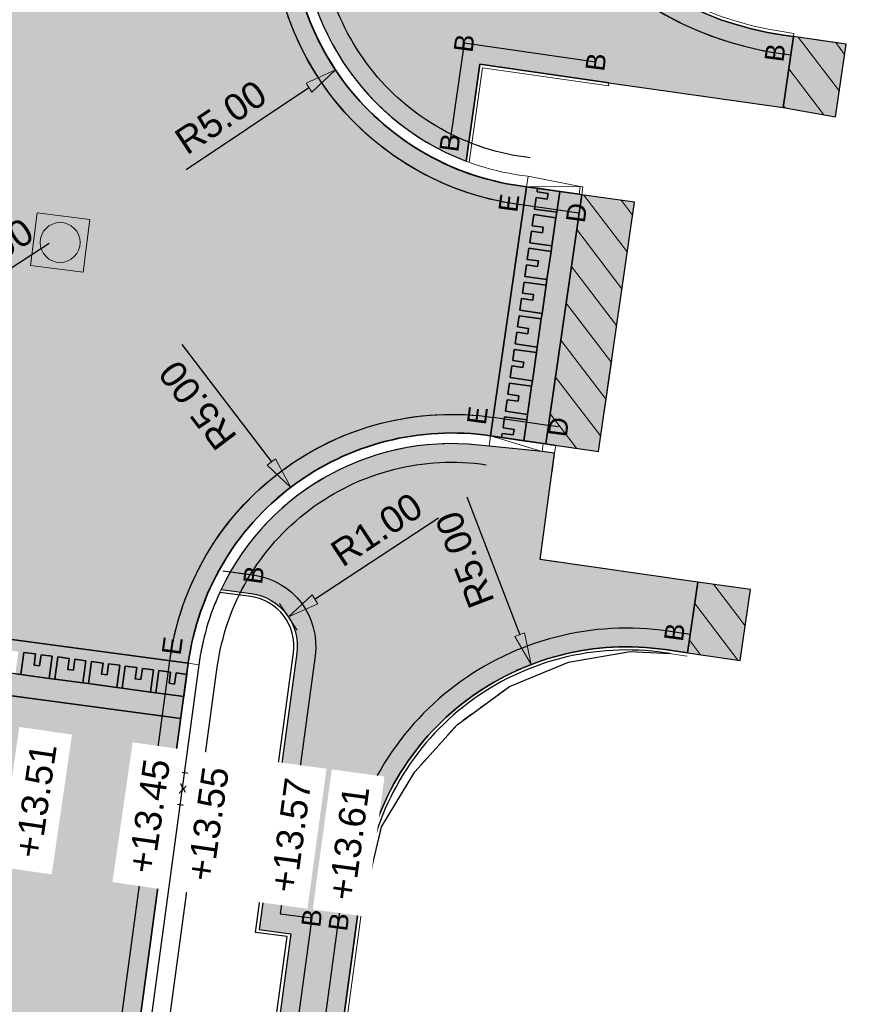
# Model space of a CAD drawing. Header units: metres. Extents: x 131295 to 132236, y 397710 to 398702.
# Tile 13 of 127: x 131460 to 131476, y 397765 to 397783. Entities that reach past the tile are written whole.
import ezdxf
from ezdxf.enums import TextEntityAlignment as Align

# ---------------------------------------------------------------- set-up
doc = ezdxf.new("R2010")
doc.units = ezdxf.units.M
doc.linetypes.add('AL-MATERIAALS', pattern=[2, 1, -1])
doc.layers.get('Defpoints').update_dxf_attribs({"color": 128})
for name, color, linetype, lineweight in [('N-IE-te stellen putdeksel', 190, 'Continuous', 18), ('N-KO-opsluitband 60x200mm', 2, 'Continuous', 25), ('N-KO-opsluitband achterkant', 8, 'Continuous', 5), ('N-KO-tekst banden', 1, 'Continuous', 18), ('N-KO-trottoirband 130-150x250mm', 3, 'Continuous', 35), ('N-KO-trottoirband 180-200x250mm', 3, 'Continuous', 35), ('N-KO-trottoirband achterkant', 8, 'Continuous', 5), ('N-KO-verloopband', 1, 'Continuous', 18), ('N-RI-trottoirkolk', 7, 'Continuous', 25), ("N-VH-arcering 'MAT' grijs 254", 254, 'Continuous', 18), ('N-VH-arcering herstraten', 1, 'Continuous', 18), ('X-AL-maatvoering', 1, 'Continuous', 18), ('X-AL-materiaalscheiding', 1, 'AL-MATERIAALS', 18), ('X-AL-planhoogte', 190, 'Continuous', 25), ('X-AL-sinusdrempel grijs', 252, 'Continuous', 25), ('X-AL-sinusdrempel wit', 255, 'Continuous', 25), ('X-AL-sinusdrempel zwart', 250, 'Continuous', 25)]:
    doc.layers.add(name, color=color, linetype=linetype, lineweight=lineweight)
doc.layers.add("N-VH-arcering 'MAT' kleur 1 (heiderood)", color=7, linetype='Continuous', lineweight=18, true_color=0xd98c8c)
for name, color, linetype, plot in [('X-AL-contourlijnen', 30, 'Continuous', False), ('X-AL-hulplijn bandenlijnnummers', 30, 'Continuous', False), ('X-AL-hulplijn hoogtetekst', 190, 'Continuous', False)]:
    doc.layers.add(name, color=color, linetype=linetype, plot=plot)
doc.styles.add('CS Annotative', font='arial.ttf')
doc.dimstyles.new('CS Annotative', dxfattribs={"dimtxt": 2.5, "dimasz": 3, "dimexe": 0.18, "dimexo": 0.0625, "dimgap": 1, "dimtad": 1, "dimzin": 0, "dimdsep": 46, "dimtxsty": 'CS Annotative', "dimblk": 'CS Dimensionpijl', "dimcen": 0, "dimse1": 1, "dimse2": 1, "dimclrd": 256, "dimclre": 256, "dimclrt": 2, "dimadec": 0, "dimazin": 0, "dimtm": 1e-09, "dimtfac": 1, "dimtofl": 0, "dimtmove": 1, "dimatfit": 3, "dimfxl": 1, "dimtfillclr": 256, "dimtolj": 1, "dimtzin": 0, "dimarcsym": 0})
pattern_1 = [(307.33, (0, 0), (0.3975780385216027, 0.3032024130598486), [])]

# ---------------------------------------------------------------- blocks, each defined once
blk = doc.blocks.new('*U102')
for p, q in [((2.45094537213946, 1.142526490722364), (-0.226817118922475, -1.482752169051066)), ((0.226817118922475, 1.482752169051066), (1.99731113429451, -1.822977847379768))]:
    blk.add_line(p, q)
blk.add_lwpolyline([(0.226817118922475, 1.482752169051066), (-0.226817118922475, -1.482752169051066), (1.99731113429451, -1.822977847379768), (2.45094537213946, 1.142526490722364)], close=True)
blk = doc.blocks.new('CS Dimensionpijl')
h = blk.add_hatch(color=256)
h.dxf.hatch_style = 1
h.paths.add_polyline_path([(-1, -0.1666666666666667), (0, 0), (-1, 0.1666666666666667)])
at = {"flags": 128}
blk.add_lwpolyline([(0, 0.5), (0, -0.5)], dxfattribs=at)
blk.add_lwpolyline([(-1, -0.1666666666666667), (0, 0), (-1, 0.1666666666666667)], close=True, dxfattribs=at)
blk = doc.blocks.new('*D235')
at = {"layer": 'Defpoints', "color": 0, "transparency": 16777216}
for p in [(131470.1653051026, 397785.269264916), (131466.001512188, 397782.4947193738)]:
    blk.add_point(p, dxfattribs=at)
at = {"layer": 'X-AL-maatvoering', "lineweight": -2, "transparency": 16777216}
blk.add_line((131463.1924501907, 397780.6228994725), (131465.5022091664, 397782.1620085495), dxfattribs=at)
at = {"layer": 'X-AL-maatvoering', "lineweight": -2, "transparency": 16777216, "xscale": 0.6000000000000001, "yscale": 0.6000000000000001, "zscale": 0.6000000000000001, "rotation": 33.67752502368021}
blk.add_blockref('CS Dimensionpijl', (131466.001512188, 397782.4947193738), dxfattribs=at)
at = {"layer": 'X-AL-maatvoering', "color": 2, "transparency": 16777216, "insert": (131463.8452135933, 397781.6049751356), "char_height": 0.5, "attachment_point": 5, "rotation": 33.67752502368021, "style": 'CS Annotative'}
blk.add_mtext('\\A1;R5.00', dxfattribs=at)
blk = doc.blocks.new('*D236')
at = {"layer": 'Defpoints', "color": 0, "transparency": 16777216}
for p in [(131457.7891686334, 397777.3953675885), (131453.5935871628, 397774.675607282)]:
    blk.add_point(p, dxfattribs=at)
at = {"layer": 'X-AL-maatvoering', "lineweight": -2, "transparency": 16777216}
blk.add_line((131460.6216726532, 397779.2315211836), (131458.2926384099, 397777.7217388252), dxfattribs=at)
at = {"layer": 'X-AL-maatvoering', "lineweight": -2, "transparency": 16777216, "xscale": 0.6000000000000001, "yscale": 0.6000000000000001, "zscale": 0.6000000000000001, "rotation": 212.9530802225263}
blk.add_blockref('CS Dimensionpijl', (131457.7891686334, 397777.3953675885), dxfattribs=at)
at = {"layer": 'X-AL-maatvoering', "color": 2, "transparency": 16777216, "insert": (131459.4612363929, 397779.0218539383), "char_height": 0.5, "attachment_point": 5, "rotation": 32.95308022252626, "style": 'CS Annotative'}
blk.add_mtext('\\A1;R5.00', dxfattribs=at)
blk = doc.blocks.new('*D237')
at = {"layer": 'Defpoints', "color": 0, "transparency": 16777216}
for p in [(131465.1155924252, 397772.2127662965), (131464.2808103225, 397771.6621858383)]:
    blk.add_point(p, dxfattribs=at)
at = {"layer": 'X-AL-maatvoering', "lineweight": -2, "transparency": 16777216}
blk.add_line((131467.9334660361, 397774.0712945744), (131465.6164616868, 397772.5431145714), dxfattribs=at)
at = {"layer": 'X-AL-maatvoering', "lineweight": -2, "transparency": 16777216, "xscale": 0.6000000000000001, "yscale": 0.6000000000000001, "zscale": 0.6000000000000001, "rotation": 213.4068439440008}
blk.add_blockref('CS Dimensionpijl', (131465.1155924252, 397772.2127662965), dxfattribs=at)
at = {"layer": 'X-AL-maatvoering', "color": 2, "transparency": 16777216, "insert": (131466.7747266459, 397773.852443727), "char_height": 0.5, "attachment_point": 5, "rotation": 33.40684394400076, "style": 'CS Annotative'}
blk.add_mtext('\\A1;R1.00', dxfattribs=at)
blk = doc.blocks.new('*D322')
at = {"layer": 'Defpoints', "color": 0, "transparency": 16777216}
for p in [(131465.1586900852, 397774.6471541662), (131468.188555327, 397770.6697282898)]:
    blk.add_point(p, dxfattribs=at)
at = {"layer": 'X-AL-maatvoering', "lineweight": -2, "transparency": 16777216}
blk.add_line((131463.1131796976, 397777.3323778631), (131464.7951062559, 397775.1244452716), dxfattribs=at)
at = {"layer": 'X-AL-maatvoering', "lineweight": -2, "transparency": 16777216, "xscale": 0.6000000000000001, "yscale": 0.6000000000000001, "zscale": 0.6000000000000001, "rotation": 307.298894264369}
blk.add_blockref('CS Dimensionpijl', (131465.158690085, 397774.6471541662), dxfattribs=at)
at = {"layer": 'X-AL-maatvoering', "color": 2, "transparency": 16777216, "insert": (131463.4101774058, 397776.1911657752), "char_height": 0.5, "attachment_point": 5, "rotation": 127.298894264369, "style": 'CS Annotative'}
blk.add_mtext('\\A1;R5.00', dxfattribs=at)
blk = doc.blocks.new('*D324')
at = {"layer": 'Defpoints', "color": 0, "transparency": 16777216}
for p in [(131469.6777320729, 397771.3167935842), (131471.4720590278, 397766.6498469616)]:
    blk.add_point(p, dxfattribs=at)
at = {"layer": 'X-AL-maatvoering', "lineweight": -2, "transparency": 16777216}
blk.add_line((131468.4663533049, 397774.4675237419), (131469.4624128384, 397771.8768271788), dxfattribs=at)
at = {"layer": 'X-AL-maatvoering', "lineweight": -2, "transparency": 16777216, "xscale": 0.6000000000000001, "yscale": 0.6000000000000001, "zscale": 0.6000000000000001, "rotation": 291.030532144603}
blk.add_blockref('CS Dimensionpijl', (131469.6777320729, 397771.3167935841), dxfattribs=at)
at = {"layer": 'X-AL-maatvoering', "color": 2, "transparency": 16777216, "insert": (131468.4317639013, 397773.2888056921), "char_height": 0.5, "attachment_point": 5, "rotation": 111.03053214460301, "style": 'CS Annotative'}
blk.add_mtext('\\A1;R5.00', dxfattribs=at)
blk = doc.blocks.new('CS te stellen put(deksel)')
at = {"flags": 128}
blk.add_lwpolyline([(-0.5, -0.5), (0.5, -0.5), (0.5, 0.5), (-0.5000000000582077, 0.5), (-0.5, -0.5)], close=True, dxfattribs=at)
blk.add_circle((0.0001273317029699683, 0.0003214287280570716), 0.3749999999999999)

msp = doc.modelspace()

# ---------------------------------------------------------------- hatches: boundary and pattern name
at = {"layer": "N-VH-arcering 'MAT' grijs 254"}
h = msp.add_hatch(color=256, dxfattribs=at)
h.dxf.hatch_style = 1
edge = h.paths.add_edge_path()
edge.add_line((131475.7292628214, 397836.2813625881), (131473.945530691, 397836.5224656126))
edge.add_line((131473.945530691, 397836.5224656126), (131473.9294582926, 397836.4035468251))
edge.add_line((131473.9294582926, 397836.4035468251), (131473.1131350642, 397830.3457041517))
edge.add_line((131473.1131350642, 397830.3457041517), (131471.749999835, 397820.5063862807))
edge.add_line((131471.749999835, 397820.5063862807), (131471.5853242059, 397819.3177324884))
edge.add_line((131471.5853242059, 397819.3177324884), (131469.5375734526, 397804.5367554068))
edge.add_line((131469.5375734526, 397804.5367554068), (131469.3728978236, 397803.3481016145))
edge.add_line((131469.3728978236, 397803.3481016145), (131467.2496879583, 397788.0224491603))
edge.add_arc((131466.2591486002, 397788.1596780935), 1.000000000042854, 262.30286378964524, 352.1124718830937, ccw=False)
edge.add_line((131466.1252119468, 397787.168688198), (131465.5846942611, 397787.2417415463))
edge.add_line((131465.5846942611, 397787.2417415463), (131465.4048650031, 397785.9111948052))
edge.add_arc((131470.1653051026, 397785.269264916), 4.803526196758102, 172.320175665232, 249.1277527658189)
edge.add_line((131468.453878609, 397780.7809597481), (131468.7146299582, 397782.6021182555))
edge.add_line((131468.7146299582, 397782.6021182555), (131471.1406646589, 397782.2547614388))
edge.add_line((131471.1406646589, 397782.2547614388), (131474.4157358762, 397781.7858405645))
edge.add_line((131474.4157358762, 397781.7858405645), (131474.6070759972, 397783.12221213))
edge.add_line((131474.6070759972, 397783.12221213), (131474.4214368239, 397783.1487917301))
edge.add_arc((131475.2718373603, 397789.0882209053), 5.999999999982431, 172.1124718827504, 261.8518356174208, ccw=False)
edge.add_line((131469.3286012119, 397789.9115945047), (131474.8965647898, 397830.1020043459))
edge.add_line((131474.8965647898, 397830.1020043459), (131475.7292628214, 397836.2813625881))
h = msp.add_hatch(color=256, dxfattribs=at)
h.dxf.hatch_style = 1
h.paths.add_polyline_path([(131475.5969808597, 397782.9804787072), (131474.6070759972, 397783.12221213), (131474.4157358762, 397781.7858405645), (131475.4008958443, 397781.6109675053)])
h = msp.add_hatch(color=256, dxfattribs=at)
h.dxf.hatch_style = 1
edge = h.paths.add_edge_path()
edge.add_line((131472.8086473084, 397772.8674757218), (131469.8473401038, 397773.291626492))
edge.add_line((131469.8473401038, 397773.291626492), (131470.1182970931, 397775.2883095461))
edge.add_line((131470.1182970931, 397775.2883095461), (131469.882803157, 397775.3229018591))
edge.add_line((131469.882803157, 397775.3229018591), (131468.8861537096, 397775.4187657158))
edge.add_arc((131468.1885553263, 397770.6697282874), 4.800000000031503, 81.64343724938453, 154.5893363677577)
edge.add_line((131463.8529291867, 397772.7294238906), (131464.4152940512, 397772.6531016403))
edge.add_arc((131464.2808103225, 397771.6621858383), 0.9999999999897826, -7.728767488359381, 82.2712325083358, ccw=False)
edge.add_line((131465.2717261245, 397771.5277021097), (131464.5666752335, 397766.3326790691))
edge.add_line((131464.5666752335, 397766.3326790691), (131465.1612247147, 397766.2519888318))
edge.add_line((131465.1612247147, 397766.2519888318), (131464.7577734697, 397763.2792409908))
edge.add_line((131464.7577734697, 397763.2792409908), (131464.1632239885, 397763.359931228))
edge.add_line((131464.1632239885, 397763.359931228), (131462.7655384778, 397753.061371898))
edge.add_line((131462.7655384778, 397753.061371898), (131463.360087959, 397752.9806816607))
edge.add_line((131463.360087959, 397752.9806816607), (131462.9866179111, 397750.2288441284))
edge.add_line((131462.9866179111, 397750.2288441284), (131462.9705455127, 397750.1099253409))
edge.add_line((131462.9705455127, 397750.1099253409), (131464.1596679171, 397749.9492102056))
edge.add_line((131464.1596679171, 397749.9492102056), (131466.5174800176, 397767.3222656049))
edge.add_arc((131471.4720590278, 397766.6498469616), 4.999999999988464, 81.64343728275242, 172.2712325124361, ccw=False)
edge.add_line((131472.1987240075, 397771.5967609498), (131472.6178239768, 397771.5351982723))
edge.add_line((131472.6178239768, 397771.5351982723), (131472.8086473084, 397772.8674757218))
h = msp.add_hatch(color=256, dxfattribs=at)
h.dxf.hatch_style = 1
h.paths.add_polyline_path([(131473.7985449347, 397772.725691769), (131472.8086473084, 397772.8674757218), (131472.6178239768, 397771.5351982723), (131473.6077216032, 397771.3934143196)])
at = {"layer": "N-VH-arcering 'MAT' kleur 1 (heiderood)"}
h = msp.add_hatch(color=256, dxfattribs=at)
h.dxf.hatch_style = 1
edge = h.paths.add_edge_path()
edge.add_line((131465.2066589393, 397785.9379222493), (131465.5126214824, 397788.2017222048))
edge.add_line((131465.5126214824, 397788.2017222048), (131460.5576719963, 397788.8714054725))
edge.add_arc((131455.6027225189, 397789.5410887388), 5.000000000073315, 262.8316256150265, 352.3028637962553, ccw=False)
edge.add_line((131454.9787945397, 397784.5801700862), (131454.8414431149, 397784.5974445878))
edge.add_line((131454.8414431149, 397784.5974445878), (131454.2175151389, 397779.6365259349))
edge.add_arc((131453.5935871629, 397774.675607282), 5.000000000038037, -7.697136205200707, 82.83162565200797, ccw=False)
edge.add_line((131458.5485366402, 397774.0059240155), (131458.2786563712, 397772.0090948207))
edge.add_line((131458.2786563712, 397772.0090948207), (131463.233605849, 397771.3394115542))
edge.add_arc((131468.1885553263, 397770.6697282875), 5.000000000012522, 81.64343724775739, 172.3028637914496, ccw=False)
edge.add_line((131468.9152203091, 397775.6166422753), (131469.5902701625, 397780.2988917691))
edge.add_arc((131470.1653051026, 397785.269264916), 5.003526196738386, 172.3201756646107, 263.4006467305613, ccw=False)
h = msp.add_hatch(color=256, dxfattribs=at)
h.dxf.hatch_style = 1
h.paths.add_polyline_path([(131471.6193030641, 397780.006444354), (131470.6295366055, 397780.1491410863), (131469.9540759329, 397775.4640420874), (131470.9438423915, 397775.3213453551)])
h = msp.add_hatch(color=256, dxfattribs=at)
h.dxf.hatch_style = 1
edge = h.paths.add_edge_path()
edge.add_line((131463.0929723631, 397770.298872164), (131458.1380228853, 397770.9685554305))
edge.add_line((131458.1380228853, 397770.9685554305), (131455.714407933, 397753.036362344))
edge.add_line((131455.714407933, 397753.036362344), (131455.6742269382, 397752.739065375))
edge.add_line((131455.6742269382, 397752.739065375), (131454.5958634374, 397744.7603134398))
edge.add_line((131454.5958634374, 397744.7603134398), (131454.5556824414, 397744.4630164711))
edge.add_line((131454.5556824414, 397744.4630164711), (131451.984462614, 397725.4387030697))
edge.add_arc((131447.0295131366, 397726.1083863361), 5.000000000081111, 333.00971414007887, 352.3028637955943, ccw=False)
edge.add_line((131451.4849305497, 397723.8391891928), (131457.0155407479, 397723.0971570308))
edge.add_arc((131461.9020659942, 397724.1563411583), 4.999999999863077, 172.302863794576, 192.2300166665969, ccw=False)
edge.add_line((131456.947116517, 397724.8260244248), (131459.3268556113, 397742.4335824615))
edge.add_line((131459.3268556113, 397742.4335824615), (131459.3670366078, 397742.7308794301))
edge.add_line((131459.3670366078, 397742.7308794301), (131460.411099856, 397750.4558457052))
edge.add_line((131460.411099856, 397750.4558457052), (131460.451280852, 397750.7531426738))
edge.add_line((131460.451280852, 397750.7531426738), (131463.0929723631, 397770.298872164))
at = {"layer": 'N-VH-arcering herstraten'}
h = msp.add_hatch(dxfattribs=at)
h.set_pattern_fill('CS-HERSTRATEN', color=256, angle=262.33)
h.set_pattern_definition(pattern_1)
h.paths.add_polyline_path([(131475.5969808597, 397782.9804787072), (131474.6070759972, 397783.12221213), (131474.4157358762, 397781.7858405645), (131475.4008958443, 397781.6109675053)])
h = msp.add_hatch(dxfattribs=at)
h.set_pattern_fill('CS-HERSTRATEN', color=256, angle=262.33)
h.set_pattern_definition(pattern_1)
h.paths.add_polyline_path([(131471.6193030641, 397780.006444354), (131470.6295366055, 397780.1491410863), (131469.9540759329, 397775.4640420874), (131470.9438423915, 397775.3213453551)])
h = msp.add_hatch(dxfattribs=at)
h.set_pattern_fill('CS-HERSTRATEN', color=256, angle=262.33)
h.set_pattern_definition(pattern_1)
h.paths.add_polyline_path([(131473.7985449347, 397772.725691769), (131472.8086473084, 397772.8674757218), (131472.6178239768, 397771.5351982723), (131473.6077216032, 397771.3934143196)])
at = {"layer": 'X-AL-sinusdrempel grijs'}
for points in [[(131470.6295366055, 397780.1491410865), (131470.5800482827, 397780.156275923), (131470.213834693, 397780.209073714), (131470.1575736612, 397779.8188385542), (131470.1425905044, 397779.714913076), (131470.0662477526, 397779.1853880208), (131470.0512645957, 397779.0814625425), (131469.9749218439, 397778.5519374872), (131469.959938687, 397778.448012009), (131469.8835959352, 397777.9184869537), (131469.8686127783, 397777.8145614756), (131469.7922700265, 397777.2850364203), (131469.7772868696, 397777.1811109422), (131469.7009441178, 397776.6515858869), (131469.6859609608, 397776.5476604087), (131469.6096182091, 397776.0181353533), (131469.5946350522, 397775.9142098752), (131469.5385336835, 397775.5250821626), (131469.9046031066, 397775.4713092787), (131469.9540759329, 397775.4640420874)], [(131463.1492257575, 397770.71508792), (131462.6264785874, 397770.7857395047), (131462.5224246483, 397770.7998028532), (131461.9922450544, 397770.8714589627), (131461.8881911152, 397770.8855223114), (131461.3580115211, 397770.9571784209), (131461.2539575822, 397770.9712417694), (131460.7237779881, 397771.0428978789), (131460.6197240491, 397771.0569612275), (131460.0895444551, 397771.1286173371), (131459.9854905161, 397771.1426806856), (131459.4553109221, 397771.2143367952), (131459.351256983, 397771.2284001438), (131458.8210773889, 397771.3000562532), (131458.7170234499, 397771.3141196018), (131458.1942762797, 397771.3847711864), (131458.1380228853, 397770.9685554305), (131463.0929723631, 397770.298872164)]]:
    msp.add_hatch(color=256, dxfattribs=at).paths.add_polyline_path(points)
at = {"layer": 'X-AL-sinusdrempel wit'}
for points in [[(131469.6307955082, 397777.6366768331), (131469.422944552, 397777.6666431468), (131469.4529108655, 397777.8744941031), (131469.8686127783, 397777.8145614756), (131469.8835959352, 397777.9184869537), (131469.4678940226, 397777.9784195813), (131469.4992873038, 397778.1961682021), (131469.70713826, 397778.1662018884), (131469.722121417, 397778.2701273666), (131469.5142704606, 397778.3000936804), (131469.5442367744, 397778.5079446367), (131469.959938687, 397778.448012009), (131469.9749218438, 397778.5519374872), (131469.5592199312, 397778.6118701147), (131469.5906132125, 397778.8296187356), (131469.7984641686, 397778.7996524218), (131469.8134473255, 397778.9035779), (131469.6055963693, 397778.9335442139), (131469.6355626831, 397779.1413951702), (131470.0512645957, 397779.0814625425), (131470.0662477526, 397779.1853880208), (131469.65054584, 397779.2453206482), (131469.6819391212, 397779.4630692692), (131469.8897900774, 397779.4331029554), (131469.9047732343, 397779.5370284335), (131469.696922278, 397779.5669947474), (131469.7268885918, 397779.7748457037), (131470.1425905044, 397779.714913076), (131470.1575736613, 397779.8188385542), (131469.7418717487, 397779.8787711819), (131469.7732650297, 397780.0965198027), (131469.9811159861, 397780.0665534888), (131469.996099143, 397780.1704789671), (131469.7882481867, 397780.2004452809), (131469.7981327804, 397780.2690063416), (131469.5902818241, 397780.2989726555), (131468.9152203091, 397775.6166422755), (131469.1229914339, 397775.5861222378), (131469.1339836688, 397775.6623660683), (131469.3418346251, 397775.6323997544), (131469.356817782, 397775.7363252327), (131469.1489668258, 397775.7662915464), (131469.1789331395, 397775.9741425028), (131469.5946350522, 397775.9142098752), (131469.6096182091, 397776.0181353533), (131469.1939162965, 397776.0780679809), (131469.2253095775, 397776.2958166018), (131469.4331605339, 397776.265850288), (131469.4481436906, 397776.3697757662), (131469.2402927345, 397776.3997420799), (131469.2702590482, 397776.6075930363), (131469.6859609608, 397776.5476604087), (131469.7009441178, 397776.6515858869), (131469.2852422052, 397776.7115185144), (131469.3166354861, 397776.9292671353), (131469.5244864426, 397776.8993008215), (131469.5394695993, 397777.0032262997), (131469.3316186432, 397777.0331926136), (131469.3615849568, 397777.2410435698), (131469.7772868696, 397777.1811109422), (131469.7922700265, 397777.2850364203), (131469.3765681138, 397777.344969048), (131469.4079613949, 397777.5627176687), (131469.6158123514, 397777.5327513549)], [(131463.2054791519, 397771.1313036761), (131463.2336058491, 397771.3394115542), (131458.2786563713, 397772.0090948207), (131458.2505296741, 397771.8009869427), (131458.4611150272, 397771.7725254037), (131458.43298833, 397771.5644175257), (131458.5370422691, 397771.5503541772), (131458.5651689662, 397771.7584620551), (131458.7732768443, 397771.730335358), (131458.7170234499, 397771.3141196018), (131458.8210773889, 397771.3000562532), (131458.8773307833, 397771.7162720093), (131459.0953485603, 397771.6868059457), (131459.0672218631, 397771.4786980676), (131459.1712758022, 397771.4646347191), (131459.1994024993, 397771.672742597), (131459.4075103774, 397771.6446158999), (131459.351256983, 397771.2284001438), (131459.4553109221, 397771.2143367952), (131459.5115643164, 397771.6305525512), (131459.7295820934, 397771.6010864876), (131459.7014553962, 397771.3929786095), (131459.8055093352, 397771.378915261), (131459.8336360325, 397771.5870231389), (131460.0417439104, 397771.5588964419), (131459.9854905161, 397771.1426806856), (131460.0895444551, 397771.1286173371), (131460.1457978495, 397771.5448330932), (131460.3638156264, 397771.5153670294), (131460.3356889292, 397771.3072591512), (131460.4397428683, 397771.2931958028), (131460.4678695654, 397771.5013036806), (131460.6759774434, 397771.4731769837), (131460.6197240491, 397771.0569612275), (131460.7237779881, 397771.0428978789), (131460.7800313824, 397771.459113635), (131460.9980491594, 397771.4296475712), (131460.9699224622, 397771.2215396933), (131461.0739764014, 397771.2074763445), (131461.1021030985, 397771.4155842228), (131461.3102109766, 397771.3874575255), (131461.2539575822, 397770.9712417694), (131461.3580115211, 397770.9571784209), (131461.4142649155, 397771.3733941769), (131461.6322826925, 397771.3439281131), (131461.6041559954, 397771.1358202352), (131461.7082099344, 397771.1217568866), (131461.7363366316, 397771.3298647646), (131461.9444445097, 397771.3017380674), (131461.8881911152, 397770.8855223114), (131461.9922450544, 397770.8714589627), (131462.0484984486, 397771.2876747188), (131462.2665162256, 397771.258208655), (131462.2383895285, 397771.0501007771), (131462.3424434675, 397771.0360374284), (131462.3705701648, 397771.2441453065), (131462.5786780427, 397771.2160186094), (131462.5224246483, 397770.7998028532), (131462.6264785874, 397770.7857395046), (131462.6827319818, 397771.2019552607), (131462.9007497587, 397771.1724891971), (131462.8726230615, 397770.964381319), (131462.9766770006, 397770.9503179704), (131463.0048036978, 397771.1584258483)]]:
    msp.add_hatch(color=256, dxfattribs=at).paths.add_polyline_path(points)
at = {"layer": 'X-AL-sinusdrempel zwart'}
for points in [[(131470.213834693, 397780.209073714), (131469.7981327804, 397780.2690063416), (131469.7882481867, 397780.2004452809), (131469.996099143, 397780.1704789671), (131469.9811159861, 397780.0665534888), (131469.7732650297, 397780.0965198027), (131469.7418717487, 397779.8787711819), (131470.1575736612, 397779.8188385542)], [(131469.7268885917, 397779.7748457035), (131469.6969222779, 397779.5669947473), (131469.9047732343, 397779.5370284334), (131469.8897900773, 397779.4331029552), (131469.6819391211, 397779.463069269), (131469.6505458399, 397779.2453206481), (131470.0662477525, 397779.1853880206), (131470.1425905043, 397779.7149130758)], [(131469.635562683, 397779.1413951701), (131469.6055963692, 397778.9335442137), (131469.8134473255, 397778.9035778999), (131469.7984641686, 397778.7996524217), (131469.5906132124, 397778.8296187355), (131469.5592199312, 397778.6118701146), (131469.9749218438, 397778.551937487), (131470.0512645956, 397779.0814625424)], [(131469.5442367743, 397778.5079446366), (131469.5142704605, 397778.3000936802), (131469.7221214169, 397778.2701273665), (131469.7071382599, 397778.1662018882), (131469.4992873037, 397778.196168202), (131469.4678940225, 397777.9784195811), (131469.8835959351, 397777.9184869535), (131469.9599386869, 397778.4480120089)], [(131469.4529108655, 397777.874494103), (131469.4229445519, 397777.6666431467), (131469.6307955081, 397777.6366768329), (131469.6158123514, 397777.5327513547), (131469.4079613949, 397777.5627176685), (131469.3765681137, 397777.3449690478), (131469.7922700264, 397777.2850364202), (131469.8686127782, 397777.8145614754)], [(131469.3615849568, 397777.2410435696), (131469.3316186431, 397777.0331926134), (131469.5394695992, 397777.0032262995), (131469.5244864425, 397776.8993008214), (131469.3166354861, 397776.9292671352), (131469.2852422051, 397776.7115185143), (131469.7009441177, 397776.6515858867), (131469.7772868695, 397777.181110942)], [(131469.2702590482, 397776.6075930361), (131469.2402927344, 397776.3997420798), (131469.4481436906, 397776.369775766), (131469.4331605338, 397776.2658502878), (131469.2253095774, 397776.2958166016), (131469.1939162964, 397776.0780679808), (131469.609618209, 397776.0181353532), (131469.6859609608, 397776.5476604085)], [(131469.5946350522, 397775.9142098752), (131469.1789331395, 397775.9741425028), (131469.1489668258, 397775.7662915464), (131469.356817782, 397775.7363252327), (131469.3418346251, 397775.6323997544), (131469.1339836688, 397775.6623660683), (131469.1229914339, 397775.5861222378), (131469.5385336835, 397775.5250821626)], [(131460.6759774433, 397771.4731769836), (131460.4678695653, 397771.5013036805), (131460.4397428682, 397771.2931958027), (131460.3356889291, 397771.3072591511), (131460.3638156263, 397771.5153670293), (131460.1457978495, 397771.5448330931), (131460.089544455, 397771.1286173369), (131460.619724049, 397771.0569612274)], [(131461.3102109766, 397771.3874575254), (131461.1021030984, 397771.4155842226), (131461.0739764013, 397771.2074763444), (131460.9699224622, 397771.2215396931), (131460.9980491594, 397771.4296475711), (131460.7800313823, 397771.4591136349), (131460.723777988, 397771.0428978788), (131461.2539575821, 397770.9712417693)], [(131461.9444445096, 397771.3017380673), (131461.7363366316, 397771.3298647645), (131461.7082099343, 397771.1217568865), (131461.6041559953, 397771.1358202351), (131461.6322826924, 397771.3439281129), (131461.4142649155, 397771.3733941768), (131461.3580115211, 397770.9571784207), (131461.8881911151, 397770.8855223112)], [(131462.5786780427, 397771.2160186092), (131462.3705701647, 397771.2441453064), (131462.3424434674, 397771.0360374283), (131462.2383895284, 397771.0501007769), (131462.2665162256, 397771.2582086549), (131462.0484984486, 397771.2876747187), (131461.9922450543, 397770.8714589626), (131462.5224246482, 397770.7998028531)], [(131463.2129115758, 397771.1302991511), (131463.0048036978, 397771.1584258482), (131462.9766770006, 397770.9503179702), (131462.8726230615, 397770.9643813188), (131462.9007497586, 397771.1724891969), (131462.6827319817, 397771.2019552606), (131462.6264785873, 397770.7857395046), (131463.1566581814, 397770.714083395)]]:
    msp.add_hatch(color=256, dxfattribs=at).paths.add_polyline_path(points)

# ---------------------------------------------------------------- linework, layer by layer
at = {"layer": 'N-KO-opsluitband 60x200mm', "flags": 128}
for points in [[(131475.7292628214, 397836.2813625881), (131474.8965647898, 397830.1020043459), (131469.3286012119, 397789.9115945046, 0.4128818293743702), (131474.4214368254, 397783.1487917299), (131474.6070759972, 397783.12221213)], [(131463.8529291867, 397772.7294238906), (131464.4152940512, 397772.6531016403, -0.4142135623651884), (131465.2717261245, 397771.5277021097), (131464.5666752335, 397766.3326790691), (131465.1612247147, 397766.2519888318), (131464.7577734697, 397763.2792409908), (131464.1632239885, 397763.359931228), (131462.7655384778, 397753.061371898), (131463.360087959, 397752.9806816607), (131462.9865956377, 397750.2286800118)], [(131472.6178239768, 397771.5351982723), (131472.1987240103, 397771.5967609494, 0.4174264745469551), (131466.5174800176, 397767.322265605), (131460.6145749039, 397723.8279186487, 0.4124143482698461), (131461.4649185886, 397722.7033644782), (131463.259025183, 397722.4486337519)]]:
    msp.add_lwpolyline(points, format="xyb", dxfattribs=at)
msp.add_lwpolyline([(131471.1406646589, 397782.2547614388), (131468.7146299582, 397782.6021182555), (131468.453878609, 397780.7809597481)], dxfattribs=at)
at = {"layer": 'N-KO-opsluitband achterkant', "flags": 128}
for points in [[(131475.7292628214, 397836.2813625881), (131475.7887253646, 397836.2733497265), (131474.9560124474, 397830.093881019), (131469.3880335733, 397789.9033607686, 0.4128818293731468), (131474.4299408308, 397783.2081860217), (131474.6155800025, 397783.1816064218), (131474.6070759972, 397783.12221213)], [(131463.8263342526, 397772.6724832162), (131464.4072250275, 397772.5936466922, -0.4142135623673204), (131465.2122711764, 397771.5357711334), (131464.4991512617, 397766.2812931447), (131465.0937007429, 397766.2006029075), (131464.7063875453, 397763.3467649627), (131464.1118380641, 397763.4274551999), (131462.698014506, 397753.0099859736), (131463.2925639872, 397752.9292957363), (131462.9271406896, 397750.2367490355)], [(131472.609103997, 397771.4758353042), (131472.1900040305, 397771.5373979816, 0.41742647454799), (131466.5769349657, 397767.3141965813), (131460.6740298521, 397723.819849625, 0.4124143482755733), (131461.4733529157, 397722.7627687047), (131463.26745951, 397722.5080379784), (131463.259025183, 397722.4486337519)]]:
    msp.add_lwpolyline(points, format="xyb", dxfattribs=at)
msp.add_lwpolyline([(131471.1406646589, 397782.2547614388), (131471.1321606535, 397782.195367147), (131468.7655202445, 397782.5342199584), (131468.5114097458, 397780.7594429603)], dxfattribs=at)
at = {"layer": 'N-KO-trottoirband 130-150x250mm', "flags": 128}
for points in [[(131470.6295366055, 397780.1491410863), (131470.5800482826, 397780.1562759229), (131469.590281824, 397780.2989726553)], [(131470.1401149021, 397775.4367143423), (131469.9046031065, 397775.4713092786), (131468.9152203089, 397775.6166422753)]]:
    msp.add_lwpolyline(points, dxfattribs=at)
at = {"layer": 'N-KO-trottoirband 180-200x250mm', "flags": 128}
msp.add_lwpolyline([(131472.0373246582, 397836.4776404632), (131465.2066589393, 397785.9379222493, 0.4200907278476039), (131469.5960677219, 397780.2982244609)], format="xyb", dxfattribs=at)
at = {"layer": 'N-KO-trottoirband 180-200x250mm'}
msp.add_lwpolyline([(131460.4512808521, 397750.7531426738), (131463.233605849, 397771.339411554, -0.4175885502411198), (131468.9152203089, 397775.6166422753, -0.4175885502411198)], format="xyb", dxfattribs=at)
at = {"layer": 'N-KO-trottoirband achterkant'}
for points in [[(131469.6188211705, 397780.496925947, -0.4200907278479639), (131465.4048650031, 397785.9111948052), (131472.2355226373, 397836.4508531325)], [(131460.6494788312, 397750.7263553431), (131463.4318038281, 397771.3126242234, -0.4175885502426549), (131468.8861537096, 397775.4187657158)]]:
    msp.add_lwpolyline(points, format="xyb", dxfattribs=at)
at = {"layer": 'N-KO-trottoirband achterkant', "ltscale": 0.8}
for points in [[(131470.5800482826, 397780.1562759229), (131470.6014527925, 397780.3047408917), (131469.6188211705, 397780.496925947), (131469.590281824, 397780.2989726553)], [(131470.6014527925, 397780.3047408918), (131470.6509411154, 397780.2976060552), (131470.6295366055, 397780.1491410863)], [(131469.9046031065, 397775.4713092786), (131469.882803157, 397775.3229018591), (131468.8861537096, 397775.4187657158), (131468.915220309, 397775.6166422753)], [(131469.882803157, 397775.3229018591), (131470.1183149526, 397775.2883069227), (131470.1401149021, 397775.4367143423)]]:
    msp.add_lwpolyline(points, dxfattribs=at)
at = {"layer": 'N-KO-trottoirband achterkant', "ltscale": 2, "flags": 128}
msp.add_lwpolyline([(131463.233605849, 397771.339411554), (131463.4318038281, 397771.3126242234)], dxfattribs=at)
at = {"layer": 'N-KO-verloopband', "flags": 128}
for points in [[(131470.6014527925, 397780.3047408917), (131469.590281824, 397780.2989726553)], [(131469.882803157, 397775.3229018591), (131468.915220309, 397775.6166422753)]]:
    msp.add_lwpolyline(points, dxfattribs=at)
at = {"layer": 'X-AL-contourlijnen', "flags": 128}
for points in [[(131475.7292628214, 397836.2813625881), (131473.945530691, 397836.5224656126), (131473.9294582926, 397836.4035468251), (131473.1131350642, 397830.3457041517), (131471.749999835, 397820.5063862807), (131471.5853242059, 397819.3177324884), (131469.5375734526, 397804.5367554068), (131469.3728978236, 397803.3481016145), (131467.2496879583, 397788.0224491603, -0.4132406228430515), (131466.1252119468, 397787.168688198), (131465.5846942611, 397787.2417415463), (131465.4048650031, 397785.9111948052, 0.3482739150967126), (131468.453878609, 397780.7809597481), (131468.7146299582, 397782.6021182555), (131471.1406646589, 397782.2547614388), (131474.4157358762, 397781.7858405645), (131474.6070759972, 397783.12221213), (131474.4214368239, 397783.1487917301, -0.4128818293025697), (131469.3286012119, 397789.9115945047), (131474.8965647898, 397830.1020043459)], [(131465.2066589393, 397785.9379222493), (131465.5126214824, 397788.2017222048), (131460.5576719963, 397788.8714054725, -0.4115131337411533), (131454.9787945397, 397784.5801700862), (131454.8414431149, 397784.5974445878), (131454.2175151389, 397779.6365259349, -0.4169191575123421), (131458.5485366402, 397774.0059240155), (131458.2786563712, 397772.0090948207), (131463.233605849, 397771.3394115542, -0.4175885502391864), (131468.9152203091, 397775.6166422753), (131469.5902701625, 397780.2988917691, -0.4197477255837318)], [(131472.8086473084, 397772.8674757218), (131469.8473401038, 397773.291626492), (131470.1182970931, 397775.2883095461), (131469.882803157, 397775.3229018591), (131468.8861537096, 397775.4187657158, 0.3294888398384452), (131463.8529291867, 397772.7294238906), (131464.4152940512, 397772.6531016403, -0.4142135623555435), (131465.2717261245, 397771.5277021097), (131464.5666752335, 397766.3326790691), (131465.1612247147, 397766.2519888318), (131464.7577734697, 397763.2792409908), (131464.1632239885, 397763.359931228), (131462.7655384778, 397753.061371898), (131463.360087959, 397752.9806816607), (131462.9866179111, 397750.2288441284), (131462.9705455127, 397750.1099253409), (131464.1596679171, 397749.9492102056), (131466.5174800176, 397767.3222656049, -0.4174264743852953), (131472.1987240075, 397771.5967609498), (131472.6178239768, 397771.5351982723)], [(131465.0937007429, 397766.2006029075), (131464.4991512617, 397766.2812931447), (131465.2122711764, 397771.5357711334, 0.4142135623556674), (131464.4072250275, 397772.5936466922), (131463.8263342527, 397772.6724832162, 0.07415209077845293), (131463.4318038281, 397771.3126242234), (131460.6494788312, 397750.7263553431), (131461.0458747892, 397750.6727806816), (131461.0217661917, 397750.4944025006), (131462.9271585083, 397750.2368803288), (131463.2925639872, 397752.9292957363), (131462.698014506, 397753.0099859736), (131464.1118380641, 397763.4274551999), (131464.7063875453, 397763.3467649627)], [(131463.0929723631, 397770.298872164), (131458.1380228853, 397770.9685554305), (131455.714407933, 397753.036362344), (131455.6742269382, 397752.739065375), (131454.5958634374, 397744.7603134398), (131454.5556824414, 397744.4630164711), (131451.984462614, 397725.4387030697, -0.0843816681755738), (131451.4849305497, 397723.8391891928), (131457.0155407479, 397723.0971570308, -0.08716838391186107), (131456.947116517, 397724.8260244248), (131459.3268556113, 397742.4335824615), (131459.3670366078, 397742.7308794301), (131460.411099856, 397750.4558457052), (131460.451280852, 397750.7531426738)]]:
    msp.add_lwpolyline(points, format="xyb", close=True, dxfattribs=at)
for points in [[(131475.5969808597, 397782.9804787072), (131474.6070759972, 397783.12221213), (131474.4157358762, 397781.7858405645), (131475.4008958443, 397781.6109675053)], [(131469.6307955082, 397777.6366768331), (131469.422944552, 397777.6666431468), (131469.4529108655, 397777.8744941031), (131469.8686127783, 397777.8145614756), (131469.8835959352, 397777.9184869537), (131469.4678940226, 397777.9784195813), (131469.4992873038, 397778.1961682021), (131469.70713826, 397778.1662018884), (131469.722121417, 397778.2701273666), (131469.5142704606, 397778.3000936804), (131469.5442367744, 397778.5079446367), (131469.959938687, 397778.448012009), (131469.9749218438, 397778.5519374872), (131469.5592199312, 397778.6118701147), (131469.5906132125, 397778.8296187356), (131469.7984641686, 397778.7996524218), (131469.8134473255, 397778.9035779), (131469.6055963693, 397778.9335442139), (131469.6355626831, 397779.1413951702), (131470.0512645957, 397779.0814625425), (131470.0662477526, 397779.1853880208), (131469.65054584, 397779.2453206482), (131469.6819391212, 397779.4630692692), (131469.8897900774, 397779.4331029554), (131469.9047732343, 397779.5370284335), (131469.696922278, 397779.5669947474), (131469.7268885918, 397779.7748457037), (131470.1425905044, 397779.714913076), (131470.1575736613, 397779.8188385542), (131469.7418717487, 397779.8787711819), (131469.7732650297, 397780.0965198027), (131469.9811159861, 397780.0665534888), (131469.996099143, 397780.1704789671), (131469.7882481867, 397780.2004452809), (131469.7981327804, 397780.2690063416), (131469.5902818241, 397780.2989726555), (131468.9152203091, 397775.6166422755), (131469.1229914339, 397775.5861222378), (131469.1339836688, 397775.6623660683), (131469.3418346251, 397775.6323997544), (131469.356817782, 397775.7363252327), (131469.1489668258, 397775.7662915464), (131469.1789331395, 397775.9741425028), (131469.5946350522, 397775.9142098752), (131469.6096182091, 397776.0181353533), (131469.1939162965, 397776.0780679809), (131469.2253095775, 397776.2958166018), (131469.4331605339, 397776.265850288), (131469.4481436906, 397776.3697757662), (131469.2402927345, 397776.3997420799), (131469.2702590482, 397776.6075930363), (131469.6859609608, 397776.5476604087), (131469.7009441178, 397776.6515858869), (131469.2852422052, 397776.7115185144), (131469.3166354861, 397776.9292671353), (131469.5244864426, 397776.8993008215), (131469.5394695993, 397777.0032262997), (131469.3316186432, 397777.0331926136), (131469.3615849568, 397777.2410435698), (131469.7772868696, 397777.1811109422), (131469.7922700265, 397777.2850364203), (131469.3765681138, 397777.344969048), (131469.4079613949, 397777.5627176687), (131469.6158123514, 397777.5327513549)], [(131470.213834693, 397780.209073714), (131469.7981327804, 397780.2690063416), (131469.7882481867, 397780.2004452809), (131469.996099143, 397780.1704789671), (131469.9811159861, 397780.0665534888), (131469.7732650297, 397780.0965198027), (131469.7418717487, 397779.8787711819), (131470.1575736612, 397779.8188385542)], [(131470.6295366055, 397780.1491410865), (131470.5800482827, 397780.156275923), (131470.213834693, 397780.209073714), (131470.1575736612, 397779.8188385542), (131470.1425905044, 397779.714913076), (131470.0662477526, 397779.1853880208), (131470.0512645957, 397779.0814625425), (131469.9749218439, 397778.5519374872), (131469.959938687, 397778.448012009), (131469.8835959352, 397777.9184869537), (131469.8686127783, 397777.8145614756), (131469.7922700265, 397777.2850364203), (131469.7772868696, 397777.1811109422), (131469.7009441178, 397776.6515858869), (131469.6859609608, 397776.5476604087), (131469.6096182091, 397776.0181353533), (131469.5946350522, 397775.9142098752), (131469.5385336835, 397775.5250821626), (131469.9046031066, 397775.4713092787), (131469.9540759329, 397775.4640420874)], [(131471.6193030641, 397780.006444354), (131470.6295366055, 397780.1491410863), (131469.9540759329, 397775.4640420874), (131470.9438423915, 397775.3213453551)], [(131469.7268885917, 397779.7748457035), (131469.6969222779, 397779.5669947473), (131469.9047732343, 397779.5370284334), (131469.8897900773, 397779.4331029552), (131469.6819391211, 397779.463069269), (131469.6505458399, 397779.2453206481), (131470.0662477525, 397779.1853880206), (131470.1425905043, 397779.7149130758)], [(131469.635562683, 397779.1413951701), (131469.6055963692, 397778.9335442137), (131469.8134473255, 397778.9035778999), (131469.7984641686, 397778.7996524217), (131469.5906132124, 397778.8296187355), (131469.5592199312, 397778.6118701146), (131469.9749218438, 397778.551937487), (131470.0512645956, 397779.0814625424)], [(131469.5442367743, 397778.5079446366), (131469.5142704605, 397778.3000936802), (131469.7221214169, 397778.2701273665), (131469.7071382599, 397778.1662018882), (131469.4992873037, 397778.196168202), (131469.4678940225, 397777.9784195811), (131469.8835959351, 397777.9184869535), (131469.9599386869, 397778.4480120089)], [(131469.4529108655, 397777.874494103), (131469.4229445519, 397777.6666431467), (131469.6307955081, 397777.6366768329), (131469.6158123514, 397777.5327513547), (131469.4079613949, 397777.5627176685), (131469.3765681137, 397777.3449690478), (131469.7922700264, 397777.2850364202), (131469.8686127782, 397777.8145614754)], [(131469.3615849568, 397777.2410435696), (131469.3316186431, 397777.0331926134), (131469.5394695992, 397777.0032262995), (131469.5244864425, 397776.8993008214), (131469.3166354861, 397776.9292671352), (131469.2852422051, 397776.7115185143), (131469.7009441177, 397776.6515858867), (131469.7772868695, 397777.181110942)], [(131469.2702590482, 397776.6075930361), (131469.2402927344, 397776.3997420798), (131469.4481436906, 397776.369775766), (131469.4331605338, 397776.2658502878), (131469.2253095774, 397776.2958166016), (131469.1939162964, 397776.0780679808), (131469.609618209, 397776.0181353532), (131469.6859609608, 397776.5476604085)], [(131469.5946350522, 397775.9142098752), (131469.1789331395, 397775.9741425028), (131469.1489668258, 397775.7662915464), (131469.356817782, 397775.7363252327), (131469.3418346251, 397775.6323997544), (131469.1339836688, 397775.6623660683), (131469.1229914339, 397775.5861222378), (131469.5385336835, 397775.5250821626)], [(131473.7985449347, 397772.725691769), (131472.8086473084, 397772.8674757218), (131472.6178239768, 397771.5351982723), (131473.6077216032, 397771.3934143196)], [(131463.1492257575, 397770.71508792), (131462.6264785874, 397770.7857395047), (131462.5224246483, 397770.7998028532), (131461.9922450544, 397770.8714589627), (131461.8881911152, 397770.8855223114), (131461.3580115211, 397770.9571784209), (131461.2539575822, 397770.9712417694), (131460.7237779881, 397771.0428978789), (131460.6197240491, 397771.0569612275), (131460.0895444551, 397771.1286173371), (131459.9854905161, 397771.1426806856), (131459.4553109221, 397771.2143367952), (131459.351256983, 397771.2284001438), (131458.8210773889, 397771.3000562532), (131458.7170234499, 397771.3141196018), (131458.1942762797, 397771.3847711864), (131458.1380228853, 397770.9685554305), (131463.0929723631, 397770.298872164)], [(131460.6759774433, 397771.4731769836), (131460.4678695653, 397771.5013036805), (131460.4397428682, 397771.2931958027), (131460.3356889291, 397771.3072591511), (131460.3638156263, 397771.5153670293), (131460.1457978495, 397771.5448330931), (131460.089544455, 397771.1286173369), (131460.619724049, 397771.0569612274)], [(131461.3102109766, 397771.3874575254), (131461.1021030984, 397771.4155842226), (131461.0739764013, 397771.2074763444), (131460.9699224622, 397771.2215396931), (131460.9980491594, 397771.4296475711), (131460.7800313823, 397771.4591136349), (131460.723777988, 397771.0428978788), (131461.2539575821, 397770.9712417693)], [(131461.9444445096, 397771.3017380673), (131461.7363366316, 397771.3298647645), (131461.7082099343, 397771.1217568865), (131461.6041559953, 397771.1358202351), (131461.6322826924, 397771.3439281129), (131461.4142649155, 397771.3733941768), (131461.3580115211, 397770.9571784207), (131461.8881911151, 397770.8855223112)], [(131462.5786780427, 397771.2160186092), (131462.3705701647, 397771.2441453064), (131462.3424434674, 397771.0360374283), (131462.2383895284, 397771.0501007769), (131462.2665162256, 397771.2582086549), (131462.0484984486, 397771.2876747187), (131461.9922450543, 397770.8714589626), (131462.5224246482, 397770.7998028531)], [(131463.2129115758, 397771.1302991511), (131463.0048036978, 397771.1584258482), (131462.9766770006, 397770.9503179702), (131462.8726230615, 397770.9643813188), (131462.9007497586, 397771.1724891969), (131462.6827319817, 397771.2019552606), (131462.6264785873, 397770.7857395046), (131463.1566581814, 397770.714083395)]]:
    msp.add_lwpolyline(points, close=True, dxfattribs=at)
msp.add_lwpolyline([(131459.9854905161, 397771.1426806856), (131460.0895444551, 397771.1286173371), (131460.1457978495, 397771.5448330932), (131460.3638156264, 397771.5153670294), (131460.3356889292, 397771.3072591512), (131460.4397428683, 397771.2931958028), (131460.4678695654, 397771.5013036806), (131460.6759774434, 397771.4731769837), (131460.6197240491, 397771.0569612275), (131460.7237779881, 397771.0428978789), (131460.7800313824, 397771.459113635), (131460.9980491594, 397771.4296475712), (131460.9699224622, 397771.2215396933), (131461.0739764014, 397771.2074763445), (131461.1021030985, 397771.4155842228), (131461.3102109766, 397771.3874575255), (131461.2539575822, 397770.9712417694), (131461.3580115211, 397770.9571784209), (131461.4142649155, 397771.3733941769), (131461.6322826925, 397771.3439281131), (131461.6041559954, 397771.1358202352), (131461.7082099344, 397771.1217568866), (131461.7363366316, 397771.3298647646), (131461.9444445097, 397771.3017380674), (131461.8881911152, 397770.8855223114), (131461.9922450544, 397770.8714589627), (131462.0484984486, 397771.2876747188), (131462.2665162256, 397771.258208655), (131462.2383895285, 397771.0501007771), (131462.3424434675, 397771.0360374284), (131462.3705701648, 397771.2441453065), (131462.5786780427, 397771.2160186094), (131462.5224246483, 397770.7998028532), (131462.6264785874, 397770.7857395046), (131462.6827319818, 397771.2019552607), (131462.9007497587, 397771.1724891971), (131462.8726230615, 397770.964381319), (131462.9766770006, 397770.9503179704), (131463.0048036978, 397771.1584258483), (131463.2054791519, 397771.1313036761), (131463.2336058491, 397771.3394115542), (131458.2786563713, 397772.0090948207)], dxfattribs=at)
at = {"layer": 'X-AL-contourlijnen'}
msp.add_lwpolyline([(131469.2700087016, 397770.903835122), (131470.3797219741, 397771.3611652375), (131471.5384719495, 397771.5588514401), (131472.2873950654, 397771.5230919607), (131472.1900040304, 397771.5373979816, 0.4174264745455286), (131466.5769349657, 397767.3141965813), (131466.4927256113, 397766.6937172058), (131466.8659081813, 397768.2682944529), (131467.4887689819, 397769.2976995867), (131468.2861535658, 397770.1848967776), (131469.2700087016, 397770.903835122)], format="xyb", close=True, dxfattribs=at)
at = {"layer": 'X-AL-hulplijn bandenlijnnummers', "flags": 128}
for points in [[(131475.3423336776, 397836.0307915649), (131474.5497867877, 397830.1493904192), (131468.9819124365, 397789.9596246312, 0.4077085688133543), (131474.2606448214, 397782.8192505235, 0.4077085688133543)], [(131464.1972732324, 397773.0358993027), (131464.4623633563, 397772.9999221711, -0.4142135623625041), (131465.6185466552, 397771.4806328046), (131464.9605650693, 397766.6324302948), (131465.5551145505, 397766.5517400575), (131465.0575246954, 397762.8853511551), (131464.4629752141, 397762.9660413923), (131463.1594283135, 397753.3611231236), (131463.7539777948, 397753.2804328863), (131463.3737612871, 397750.4788854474)], [(131472.3718756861, 397771.9250821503), (131472.2495905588, 397771.9430449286, 0.4174264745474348), (131466.1706594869, 397767.36933491), (131460.2677543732, 397723.8749879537, 0.4124143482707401), (131461.4157183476, 397722.3568398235), (131462.9128038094, 397722.1442807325)]]:
    msp.add_lwpolyline(points, format="xyb", dxfattribs=at)
at = {"layer": 'X-AL-hulplijn bandenlijnnummers'}
for points in [[(131469.2593089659, 397779.9929580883, -0.4037042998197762), (131464.8597983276, 397785.9846952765), (131467.1784332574, 397803.1401471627)], [(131460.1446153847, 397751.0973174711), (131462.8867593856, 397771.3862893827, -0.4012200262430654), (131468.668205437, 397775.9981835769)]]:
    msp.add_lwpolyline(points, format="xyb", dxfattribs=at)
at = {"layer": 'X-AL-hulplijn bandenlijnnummers', "flags": 128}
for points in [[(131470.893299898, 397782.6437481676), (131468.4177699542, 397782.9981916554), (131468.1499319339, 397781.1275379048)], [(131470.5795927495, 397779.8027228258), (131470.5301044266, 397779.8098576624), (131469.5403379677, 397779.9525543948)], [(131470.1909814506, 397775.7829983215), (131469.955469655, 397775.8175932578), (131468.9660868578, 397775.9629262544)]]:
    msp.add_lwpolyline(points, dxfattribs=at)
at = {"layer": 'X-AL-hulplijn hoogtetekst', "flags": 128}
for points in [[(131475.3823979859, 397836.3281042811), (131474.5497867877, 397830.1493904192), (131468.9819124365, 397789.9596246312, 0.4128818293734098), (131474.3718301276, 397782.802325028), (131474.5574692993, 397782.7757454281)], [(131463.8814725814, 397773.078758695), (131464.4623633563, 397772.9999221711, -0.4142135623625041), (131465.6185466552, 397771.4806328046), (131464.9605650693, 397766.6324302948), (131465.5551145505, 397766.5517400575), (131465.0575246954, 397762.8853511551), (131464.4629752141, 397762.9660413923), (131463.1594283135, 397753.3611231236), (131463.7539777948, 397753.2804328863), (131463.3334161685, 397750.1816107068)], [(131472.6686905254, 397771.8814822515), (131472.2495905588, 397771.9430449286, 0.4174264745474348), (131466.1706594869, 397767.36933491), (131460.2677543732, 397723.8749879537, 0.4124143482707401), (131461.4157183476, 397722.3568398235), (131463.2098249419, 397722.1021090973)]]:
    msp.add_lwpolyline(points, format="xyb", dxfattribs=at)
at = {"layer": 'X-AL-hulplijn hoogtetekst'}
for points in [[(131469.5562491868, 397779.9504968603, -0.4200907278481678), (131464.8597983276, 397785.9846952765), (131467.2186142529, 397803.4374441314)], [(131469.6586397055, 397780.8446535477, -0.4200907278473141), (131465.7517256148, 397785.8644217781), (131468.1105051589, 397803.3169011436)], [(131460.1044343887, 397750.8000205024), (131462.8867593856, 397771.3862893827, -0.4175885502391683), (131468.9660868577, 397775.9629262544, -0.4175885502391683)], [(131460.9963252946, 397750.6794775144), (131463.7786502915, 397771.2657463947, -0.4175885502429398), (131468.8352871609, 397775.0724817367, -0.4175885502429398)]]:
    msp.add_lwpolyline(points, format="xyb", dxfattribs=at)
at = {"layer": 'X-AL-materiaalscheiding', "flags": 128}
for points in [[(131474.6070759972, 397783.12221213), (131474.4157358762, 397781.7858405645), (131471.1406646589, 397782.2547614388)], [(131474.4157358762, 397781.7858405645), (131475.4008958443, 397781.6109675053), (131475.5969808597, 397782.9804787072), (131474.6070759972, 397783.12221213)], [(131468.915220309, 397775.6166422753), (131469.590281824, 397780.2989726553)], [(131470.6295366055, 397780.1491410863), (131471.6193030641, 397780.006444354), (131470.9438423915, 397775.3213453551), (131469.9540759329, 397775.4640420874)], [(131472.6178239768, 397771.5351982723), (131472.8086473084, 397772.8674757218), (131469.8473401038, 397773.291626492), (131470.118075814, 397775.2866789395)], [(131472.6178239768, 397771.5351982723), (131473.6077216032, 397771.3934143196), (131473.7985449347, 397772.725691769), (131472.8086473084, 397772.8674757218)], [(131463.233605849, 397771.339411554), (131458.2786563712, 397772.0090948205)]]:
    msp.add_lwpolyline(points, dxfattribs=at)
at = {"layer": 'X-AL-materiaalscheiding', "ltscale": 0.2, "flags": 128}
msp.add_lwpolyline([(131472.2873950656, 397771.5230919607), (131471.5384719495, 397771.5588514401), (131470.3797219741, 397771.3611652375), (131469.2700087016, 397770.903835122), (131468.2861535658, 397770.1848967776), (131467.4887689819, 397769.2976995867), (131466.8659081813, 397768.2682944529), (131466.4927256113, 397766.6937172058)], dxfattribs=at)

# ---------------------------------------------------------------- block references
at = {"layer": 'N-IE-te stellen putdeksel', "rotation": 82.70443985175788}
msp.add_blockref('CS te stellen put(deksel)', (131460.826, 397779.251), dxfattribs=at)
at = {"layer": 'N-RI-trottoirkolk', "xscale": 0.2, "yscale": 0.2, "zscale": 0.2, "rotation": 1}
msp.add_blockref('*U102', (131462.9188547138, 397769.0105852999), dxfattribs=at)

# ---------------------------------------------------------------- texts
at = {"layer": 'N-KO-tekst banden', "style": 'CS Annotative'}
for s, rotation, p in [('B', 82.36472540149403, (131468.4177699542, 397782.9981916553)), ('B', 82.36472540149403, (131474.2606448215, 397782.8192505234)), ('B', 82.36472540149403, (131470.8932998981, 397782.6437481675)), ('B', 82.36472540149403, (131468.149931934, 397781.1275379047)), ('E', 82.35999999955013, (131469.259308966, 397779.9929580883)), ('D', 82.36472540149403, (131470.5301044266, 397779.8098576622)), ('E', 82.35999999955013, (131468.6682054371, 397775.9981835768)), ('D', 82.36472540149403, (131470.1909814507, 397775.7829983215)), ('B', 82.36472540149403, (131464.4623633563, 397772.9999221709)), ('B', 82.36472540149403, (131472.3718756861, 397771.9250821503)), ('E', 82.35999999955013, (131462.9325714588, 397771.6682940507)), ('B', 82.36472540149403, (131465.5551145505, 397766.5517400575)), ('B', 82.36472540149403, (131466.062108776, 397766.4777467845))]:
    msp.add_text(s, height=0.3599999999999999, rotation=rotation, dxfattribs=at).set_placement(p, align=Align.MIDDLE)

# ---------------------------------------------------------------- dimensions: what is measured, and where the dimension line sits
at = {"layer": 'X-AL-maatvoering'}
for center, mpoint, picture, middle in [((131470.1653051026, 397785.269264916), (131466.001512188, 397782.4947193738), '*D235', (131463.8452135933, 397781.6049751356)), ((131453.5935871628, 397774.675607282), (131457.7891686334, 397777.3953675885), '*D236', (131459.7088904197, 397778.6398156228)), ((131468.188555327, 397770.6697282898), (131465.1586900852, 397774.6471541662), '*D322', (131463.7723510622, 397776.46705712)), ((131464.2808103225, 397771.6621858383), (131465.1155924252, 397772.2127662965), '*D237', (131466.7747266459, 397773.852443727)), ((131471.4720590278, 397766.6498469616), (131469.6777320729, 397771.3167935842), '*D324', (131468.8567234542, 397773.4521922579))]:
    dim = msp.add_radius_dim(center=center, mpoint=mpoint, dimstyle='CS Annotative', dxfattribs=at)
    dim.commit()
    dim.dimension.update_dxf_attribs({"geometry": picture, "text_midpoint": middle})

# ---------------------------------------------------------------- next in the draw order: texts
at = {"layer": 'X-AL-planhoogte', "char_height": 0.5, "attachment_point": 5, "style": 'CS Annotative', "bg_fill": 2}
for s, insert, rotation in [('+13.51', (131460.3665989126, 397768.7563395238), 81.76875512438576), ('+13.45', (131462.4972271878, 397768.4683757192), 81.76875512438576), ('+13.55', (131463.6026398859, 397768.321160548), 81.76875512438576), ('+13.57', (131465.1604864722, 397768.1084244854), 82.2712325), ('+13.61', (131466.2505755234, 397767.9610941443), 82.2712325)]:
    msp.add_mtext(s, dxfattribs=dict(at, insert=insert, rotation=rotation))

doc.saveas('drawing.dxf')
